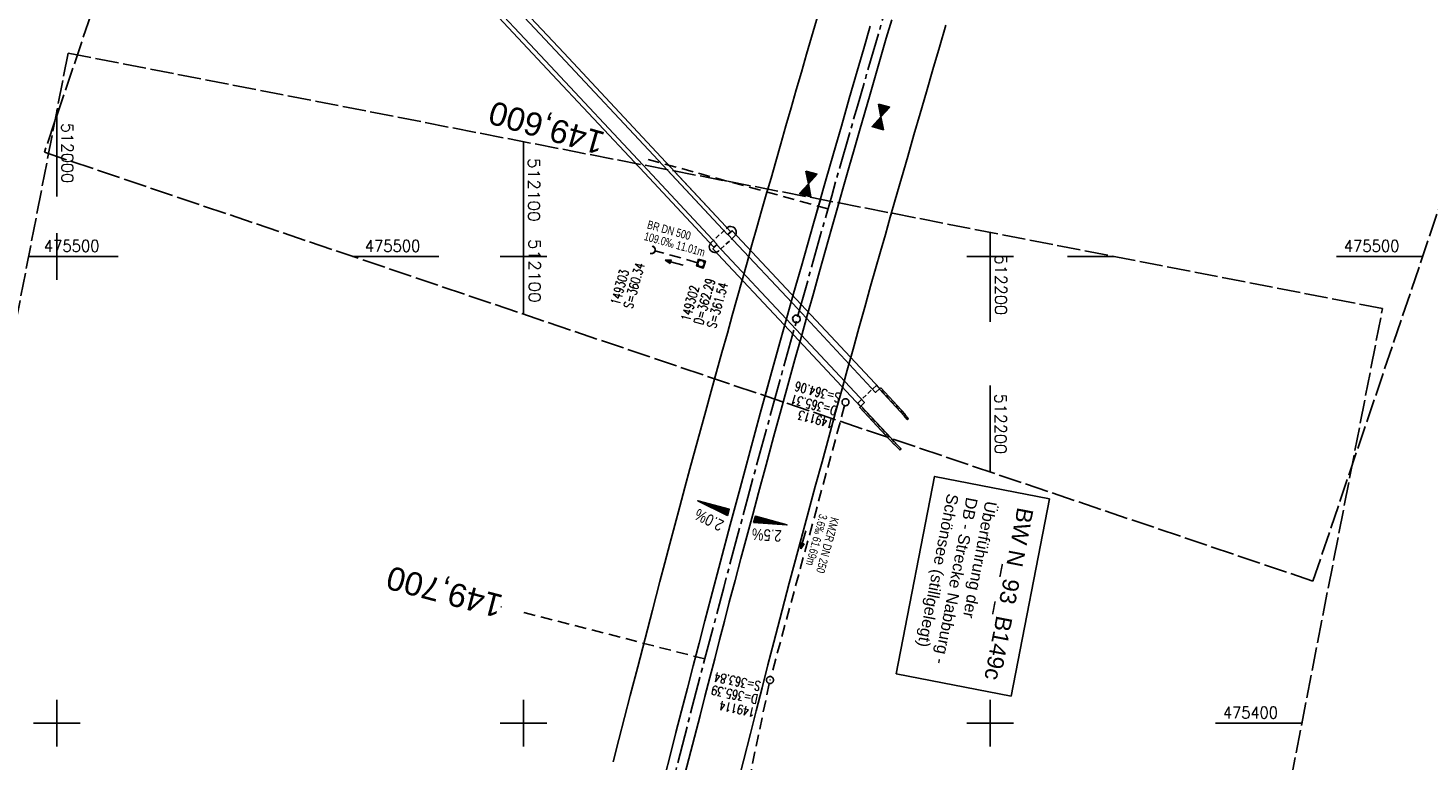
# Model space of a CAD drawing. Extents: x 510563 to 513920, y 467229 to 478797.
# Tile 58 of 67: x 511994 to 512294, y 475392 to 475549. Entities that reach past the tile are written whole.
import ezdxf
from ezdxf.enums import TextEntityAlignment as Align

# ---------------------------------------------------------------- set-up
doc = ezdxf.new("R2010")
doc.units = 0
doc.header["$LTSCALE"] = 10
doc.header["$MEASUREMENT"] = 0
for name, pattern in [('ACHSE', [5.5, 4, -0.5, 0.5, -0.5]), ('AUSGEZOGEN', [0]), ('LT00', [0]), ('LT14', [0.6, 0.5, -0.1]), ('LT17', [0.15, 0.1, -0.05]), ('STRICHLINIE2', [0.375, 0.25, -0.125])]:
    doc.linetypes.add(name, pattern=pattern)
doc.layers.get('0').update_dxf_attribs({"linetype": 'LT00'})
for name, color, linetype in [('-AX-020', 250, 'ACHSE'), ('-Halt-Pfeil', 4, 'LT00'), ('-Haltung', 7, 'STRICHLINIE2'), ('-Haltungsbeschriftung', 140, 'LT00'), ('-HTP-20O', 11, 'LT00'), ('-HTP-20W', 11, 'LT00'), ('-QUE-20O', 11, 'LT00'), ('-QUE-20W', 11, 'LT00'), ('-Schachtbeschriftung', 5, 'LT00'), ('-ST-20', 30, 'LT17'), ('BW_TEXT', 20, 'AUSGEZOGEN'), ('V89_AFBR_BAB', 1, 'LT00'), ('V89_BR_KAPPE', 30, 'LT00'), ('V89_BR_WID', 30, 'LT17'), ('V89_BRUECK', 30, 'LT17'), ('V89_KA_MULD', 182, 'LT00'), ('V89_KA_PRUF', 182, 'LT00'), ('V89_RASTER', 250, 'LT00'), ('V89_UK_DURCH', 182, 'LT00'), ('V90_AFBR_BAB', 250, 'LT00'), ('V90_BR_KAPPE', 30, 'LT00'), ('V90_BR_WID', 30, 'LT17'), ('V90_BRUECK', 30, 'LT17'), ('V90_KA_MULD', 182, 'LT00'), ('V90_KA_PRUF', 182, 'LT00'), ('V90_RASTER', 250, 'LT00'), ('V90_UK_DURCH', 182, 'LT00')]:
    doc.layers.add(name, color=color, linetype=linetype)
doc.layers.add('-BLATT_89-RAND', color=7, linetype='LT14', plot=False)
doc.layers.add('-BLATT_90-RAND', color=7, linetype='LT14', plot=False)
doc.styles.add('Beschrift', font='ARIAL.TTF')
doc.styles.add('Haltungsbeschriftung', font='ARIAL.TTF', dxfattribs={"width": 0.75})
doc.styles.add('schachtbeschriftung', font='romans.shx', dxfattribs={"width": 0.75, "height": 2})
doc.styles.get("Standard").update_dxf_attribs({"font": 'romans.shx'})

# ---------------------------------------------------------------- blocks, each defined once
blk = doc.blocks.new('SYMB0011')
at = {"color": 0, "linetype": 'ByBlock'}
for p, q in [((0.5, 0), (-0.5, 0)), ((0, 0.5), (0, -0.5))]:
    blk.add_line(p, q, dxfattribs=at)
blk = doc.blocks.new('SYMB1210')
at = {"color": 0, "linetype": 'ByBlock'}
blk.add_line((0.018815, -0.179014), (0.055623, -0.17119), dxfattribs=at)
for points in [[(-0.2, -0.2), (-0.2, 0.2), (0.2, 0.2), (0.2, -0.2), (-0.2, -0.2)], [(0.018815, 0.179014), (-0.018815, 0.179014), (-0.055623, 0.17119), (-0.09, 0.155885), (-0.120444, 0.133766), (-0.145623, 0.105801), (-0.164438, 0.073213), (-0.176067, 0.037424), (-0.18, 0)], [(-0.18, 0), (-0.176067, -0.037424), (-0.164438, -0.073213), (-0.145623, -0.105801), (-0.120444, -0.133766), (-0.09, -0.155885), (-0.055623, -0.17119), (-0.018815, -0.179014), (0.018815, -0.179014)], [(0.18, 0), (0.176067, 0.037424), (0.164438, 0.073213), (0.145623, 0.105801), (0.120444, 0.133766), (0.09, 0.155885), (0.055623, 0.17119), (0.018815, 0.179014)], [(0.055623, -0.17119), (0.09, -0.155885), (0.120444, -0.133766), (0.145623, -0.105801), (0.164438, -0.073213), (0.176067, -0.037424), (0.18, 0)]]:
    blk.add_lwpolyline(points, dxfattribs=at)
blk = doc.blocks.new('SYMB0003')
at = {"color": 0, "linetype": 'ByBlock'}
for p, q in [((-0.015712, 0), (0.010166, 0.012015)), ((0, -0.021257), (-0.015712, 0)), ((0.010166, 0.012015), (0, -0.021257))]:
    blk.add_line(p, q, dxfattribs=at)
for points in [[(-0.031395, 0.499013), (-0.093691, 0.491144), (-0.154509, 0.475528), (-0.21289, 0.452414), (-0.267913, 0.422164), (-0.318712, 0.385257), (-0.364484, 0.342274), (-0.404509, 0.293893), (-0.438154, 0.240877), (-0.464888, 0.184062), (-0.484292, 0.124345), (-0.496058, 0.062667), (-0.5, 0)], [(-0.5, 0), (-0.496058, -0.062667), (-0.484292, -0.124345), (-0.464888, -0.184062), (-0.438154, -0.240877), (-0.404509, -0.293893), (-0.364485, -0.342274), (-0.318712, -0.385257), (-0.267914, -0.422164), (-0.21289, -0.452414), (-0.154509, -0.475529), (-0.093691, -0.491144), (-0.031395, -0.499014), (0.031395, -0.499014)], [(0.5, 0), (0.496057, 0.062667), (0.484292, 0.124345), (0.464888, 0.184062), (0.438153, 0.240877), (0.404509, 0.293893), (0.364484, 0.342274), (0.318712, 0.385257), (0.267913, 0.422164), (0.21289, 0.452414), (0.154509, 0.475528), (0.093691, 0.491144), (0.031395, 0.499013), (-0.031395, 0.499013)], [(0.031395, -0.499014), (0.093691, -0.491144), (0.154509, -0.475529), (0.21289, -0.452414), (0.267914, -0.422164), (0.318712, -0.385257), (0.364485, -0.342274), (0.404509, -0.293893), (0.438154, -0.240877), (0.464889, -0.184062), (0.484292, -0.124345), (0.496058, -0.062667), (0.5, 0)]]:
    blk.add_lwpolyline(points, dxfattribs=at)
blk = doc.blocks.new('SYMB1107')
at = {"color": 0, "linetype": 'ByBlock'}
for points in [[(-0.2, 0), (-0.196157, 0.039018), (-0.184776, 0.076537), (-0.166294, 0.111114), (-0.141421, 0.141421), (-0.111114, 0.166294), (-0.076537, 0.184776), (-0.039018, 0.196157), (0, 0.2)], [(0, 0.2), (0.039018, 0.196157), (0.076537, 0.184776), (0.111114, 0.166294), (0.141421, 0.141421), (0.166294, 0.111114), (0.184776, 0.076537), (0.196157, 0.039018), (0.2, 0)]]:
    blk.add_lwpolyline(points, dxfattribs=at)
blk = doc.blocks.new('SYMB0070')
at = {"color": 0, "linetype": 'ByBlock'}
for p, q in [((-0.5, 0), (0.2, 0)), ((0.5, 0), (0.2, 0.1)), ((0.2, 0.1), (0.2, 0)), ((0.468, 0), (0.21, 0.086)), ((0.21, 0.086), (0.21, -0.086)), ((0.21, -0.086), (0.468, 0)), ((0.22, -0.072), (0.437, 0)), ((0.23, -0.058), (0.405, 0)), ((0.24, -0.045), (0.374, 0)), ((0.342, 0), (0.25, 0.031)), ((0.25, 0.031), (0.25, -0.031)), ((0.25, -0.031), (0.342, 0)), ((0.26, -0.017), (0.31, 0)), ((0.27, -0.003), (0.279, 0))]:
    blk.add_line(p, q, dxfattribs=at)
for points in [[(0.2, 0), (0.2, -0.1), (0.5, 0)], [(0.437, 0), (0.22, 0.072), (0.22, -0.072)], [(0.405, 0), (0.23, 0.058), (0.23, -0.058)], [(0.374, 0), (0.24, 0.045), (0.24, -0.045)], [(0.31, 0), (0.26, 0.017), (0.26, -0.017)], [(0.279, 0), (0.27, 0.003), (0.27, -0.003)]]:
    blk.add_lwpolyline(points, dxfattribs=at)
blk = doc.blocks.new('SYMB0072')
at = {"color": 0, "linetype": 'ByBlock'}
for p, q in [((-0.5, -0.25), (-0.5, 0.25)), ((-0.5, 0.25), (0, 0)), ((-0.5, -0.25), (-0.5, 0.25)), ((0, 0), (-0.5, -0.25)), ((-0.48, -0.24), (-0.48, 0.24)), ((-0.46, -0.23), (-0.46, 0.23)), ((-0.44, -0.22), (-0.44, 0.22)), ((-0.42, -0.21), (-0.42, 0.21)), ((-0.4, -0.2), (-0.4, 0.2)), ((-0.38, -0.19), (-0.38, 0.19)), ((-0.36, -0.18), (-0.36, 0.18)), ((-0.34, -0.17), (-0.34, 0.17)), ((-0.32, -0.16), (-0.32, 0.16)), ((-0.3, -0.15), (-0.3, 0.15)), ((-0.28, -0.14), (-0.28, 0.14)), ((-0.26, -0.13), (-0.26, 0.13)), ((-0.24, -0.12), (-0.24, 0.12)), ((-0.22, -0.11), (-0.22, 0.11)), ((-0.2, -0.1), (-0.2, 0.1)), ((-0.18, -0.09), (-0.18, 0.09)), ((-0.16, -0.08), (-0.16, 0.08)), ((-0.14, -0.07), (-0.14, 0.07)), ((-0.12, -0.06), (-0.12, 0.06)), ((-0.1, -0.05), (-0.1, 0.05)), ((-0.08, -0.04), (-0.08, 0.04)), ((-0.06, -0.03), (-0.06, 0.03)), ((-0.04, -0.02), (-0.04, 0.02)), ((-0.02, -0.01), (-0.02, 0.01)), ((0.02, -0.01), (0.02, 0.01)), ((0.04, -0.02), (0.04, 0.02)), ((0.06, -0.03), (0.06, 0.03)), ((0.08, -0.04), (0.08, 0.04)), ((0.1, -0.05), (0.1, 0.05)), ((0.12, -0.06), (0.12, 0.06)), ((0.14, -0.07), (0.14, 0.07)), ((0.16, -0.08), (0.16, 0.08)), ((0.18, -0.09), (0.18, 0.09)), ((0.2, -0.1), (0.2, 0.1)), ((0.22, -0.11), (0.22, 0.11)), ((0.24, -0.12), (0.24, 0.12)), ((0.26, -0.13), (0.26, 0.13)), ((0.28, -0.14), (0.28, 0.14)), ((0.3, -0.15), (0.3, 0.15)), ((0.32, -0.16), (0.32, 0.16)), ((0.34, -0.17), (0.34, 0.17)), ((0.36, -0.18), (0.36, 0.18)), ((0.38, -0.19), (0.38, 0.19)), ((0.4, -0.2), (0.4, 0.2)), ((0.42, -0.21), (0.42, 0.21)), ((0.44, -0.22), (0.44, 0.22)), ((0.46, -0.23), (0.46, 0.23)), ((0.48, -0.24), (0.48, 0.24)), ((0.5, -0.25), (0.5, 0.25))]:
    blk.add_line(p, q, dxfattribs=at)
blk.add_lwpolyline([(0, 0), (0.5, 0.25), (0.5, -0.25), (0, 0)], dxfattribs=at)

msp = doc.modelspace()

# ---------------------------------------------------------------- linework, layer by layer
at = {"layer": '-AX-020', "ltscale": 0.2, "flags": 128}
msp.add_lwpolyline([(513881.72, 478796.97), (513877.87, 478787.35), (513870.37, 478768.8), (513862.79, 478750.28), (513855.14, 478731.79), (513847.41, 478713.32), (513839.61, 478694.89), (513831.74, 478676.49), (513823.79, 478658.13), (513815.77, 478639.79), (513807.68, 478621.49), (513799.51, 478603.22), (513791.27, 478584.98), (513782.96, 478566.77), (513774.58, 478548.6), (513766.12, 478530.46), (513757.59, 478512.36), (513748.99, 478494.29), (513740.31, 478476.25), (513731.57, 478458.25), (513722.75, 478440.29), (513713.86, 478422.36), (513704.9, 478404.46), (513695.86, 478386.6), (513686.76, 478368.78), (513677.58, 478351), (513668.34, 478333.25), (513659.02, 478315.54), (513649.63, 478297.86), (513640.17, 478280.23), (513630.64, 478262.63), (513621.04, 478245.07), (513611.37, 478227.54), (513601.63, 478210.06), (513591.82, 478192.62), (513586.74, 478183.65), (513576.83, 478166.26), (513566.85, 478148.92), (513556.8, 478131.61), (513546.69, 478114.34), (513536.51, 478097.1), (513526.28, 478079.91), (513515.99, 478062.74), (513505.64, 478045.61), (513495.23, 478028.52), (513484.78, 478011.45), (513474.27, 477994.42), (513463.71, 477977.42), (513453.11, 477960.45), (513442.46, 477943.5), (513431.76, 477926.59), (513421.03, 477909.7), (513410.25, 477892.84), (513399.43, 477876), (513388.58, 477859.18), (513377.69, 477842.39), (513366.77, 477825.62), (513355.82, 477808.87), (513344.83, 477792.14), (513333.82, 477775.43), (513322.78, 477758.74), (513311.72, 477742.06), (513300.63, 477725.4), (513289.52, 477708.75), (513278.39, 477692.12), (513267.24, 477675.5), (513256.08, 477658.89), (513244.9, 477642.29), (513233.71, 477625.7), (513222.5, 477609.12), (513211.29, 477592.54), (513200.07, 477575.97), (513188.84, 477559.41), (513177.6, 477542.84), (513166.37, 477526.28), (513154.8, 477509.24), (513142.5, 477491.11), (513130.2, 477472.99), (513117.9, 477454.86), (513105.61, 477436.73), (513093.33, 477418.59), (513081.06, 477400.44), (513068.81, 477382.28), (513056.57, 477364.12), (513044.34, 477345.94), (513032.14, 477327.75), (513019.96, 477309.55), (513007.8, 477291.33), (512995.67, 477273.09), (512983.57, 477254.83), (512971.49, 477236.55), (512959.45, 477218.25), (512947.45, 477199.93), (512935.48, 477181.58), (512923.55, 477163.21), (512911.66, 477144.81), (512899.82, 477126.38), (512888.03, 477107.93), (512876.28, 477089.44), (512864.58, 477070.92), (512852.94, 477052.36), (512841.35, 477033.77), (512829.82, 477015.15), (512818.35, 476996.49), (512806.94, 476977.79), (512795.6, 476959.05), (512789.64, 476949.14), (512778.41, 476930.34), (512767.24, 476911.5), (512756.13, 476892.61), (512745.1, 476873.69), (512734.14, 476854.72), (512723.25, 476835.72), (512712.42, 476816.68), (512701.67, 476797.59), (512690.98, 476778.47), (512680.37, 476759.31), (512669.82, 476740.11), (512659.35, 476720.87), (512648.95, 476701.6), (512638.61, 476682.28), (512628.35, 476662.93), (512618.16, 476643.54), (512608.04, 476624.11), (512597.99, 476604.65), (512588.01, 476585.15), (512578.1, 476565.61), (512568.26, 476546.04), (512558.5, 476526.43), (512548.8, 476506.79), (512539.18, 476487.11), (512529.63, 476467.4), (512520.15, 476447.65), (512510.75, 476427.87), (512501.42, 476408.05), (512492.16, 476388.2), (512482.97, 476368.31), (512473.85, 476348.4), (512464.81, 476328.44), (512455.84, 476308.46), (512446.94, 476288.44), (512438.12, 476268.39), (512429.37, 476248.31), (512420.69, 476228.2), (512412.09, 476208.05), (512403.56, 476187.88), (512395.11, 476167.67), (512386.72, 476147.43), (512378.42, 476127.17), (512370.18, 476106.87), (512362.02, 476086.54), (512353.94, 476066.18), (512345.92, 476045.79), (512337.99, 476025.38), (512330.13, 476004.93), (512322.34, 475984.46), (512314.63, 475963.96), (512306.99, 475943.43), (512299.43, 475922.87), (512291.94, 475902.28), (512284.53, 475881.67), (512277.19, 475861.03), (512269.93, 475840.36), (512262.74, 475819.67), (512255.63, 475798.95), (512248.6, 475778.21), (512241.64, 475757.44), (512234.76, 475736.64), (512227.95, 475715.82), (512221.22, 475694.97), (512214.57, 475674.11), (512207.99, 475653.21), (512201.49, 475632.29), (512200.13, 475627.89), (512194.28, 475608.79), (512188.5, 475589.67), (512182.78, 475570.54), (512177.14, 475551.38), (512171.56, 475532.2), (512166.05, 475513.01), (512160.62, 475493.79), (512155.26, 475474.55), (512149.97, 475455.29), (512148.09, 475448.36), (512142.91, 475429.07), (512137.8, 475409.77), (512132.78, 475390.44), (512127.83, 475371.09), (512122.96, 475351.72), (512118.16, 475332.33), (512113.45, 475312.92), (512108.81, 475293.5), (512104.25, 475274.06), (512099.76, 475254.59), (512095.36, 475235.11), (512091.03, 475215.62), (512086.78, 475196.1), (512082.61, 475176.57), (512078.52, 475157.02), (512074.51, 475137.46), (512070.57, 475117.88), (512066.72, 475098.28), (512063.24, 475080.25), (512059.53, 475060.62), (512055.9, 475040.98), (512052.34, 475021.33), (512048.86, 475001.67), (512045.44, 474981.99), (512042.08, 474962.3), (512038.79, 474942.6), (512035.56, 474922.89), (512032.39, 474903.18), (512029.27, 474883.45), (512026.2, 474863.71), (512023.18, 474843.97), (512020.21, 474824.22), (512017.28, 474804.47), (512014.39, 474784.7), (512011.54, 474764.94), (512008.73, 474745.16), (512005.95, 474725.39), (512003.2, 474705.61), (512000.47, 474685.82), (511997.78, 474666.03), (511995.1, 474646.24), (511992.44, 474626.45), (511989.8, 474606.65), (511987.17, 474586.85), (511984.55, 474567.05), (511981.94, 474547.25), (511979.34, 474527.45), (511976.74, 474507.69), (511975.13, 474495.38), (511973.48, 474482.82), (511971.82, 474470.25), (511970.17, 474457.69), (511968.51, 474445.13), (511966.84, 474432.57), (511965.15, 474420.02), (511963.46, 474407.46), (511961.75, 474394.91), (511960.03, 474382.35), (511958.28, 474369.81), (511956.52, 474357.26), (511954.73, 474344.72), (511952.92, 474332.18), (511951.08, 474319.64), (511949.21, 474307.11), (511947.31, 474294.58), (511945.38, 474282.06), (511943.41, 474269.55), (511941.4, 474257.04), (511939.35, 474244.53), (511937.27, 474232.04), (511935.14, 474219.55), (511932.96, 474207.07), (511930.74, 474194.59), (511928.46, 474182.13), (511926.14, 474169.68), (511923.76, 474157.23), (511921.32, 474144.8), (511918.83, 474132.38), (511916.28, 474119.97), (511913.66, 474107.57), (511910.98, 474095.19), (511908.24, 474082.82), (511905.43, 474070.46), (511902.54, 474058.13), (511899.59, 474045.81), (511896.56, 474033.5), (511893.47, 474021.26), (511890.29, 474009), (511887.03, 473996.75), (511883.7, 473984.53), (511880.29, 473972.33), (511876.8, 473960.15), (511873.23, 473947.99), (511869.59, 473935.86), (511865.87, 473923.74), (511862.08, 473911.66), (511858.21, 473899.59), (511854.26, 473887.55), (511850.24, 473875.54), (511846.14, 473863.55), (511841.96, 473851.59), (511837.71, 473839.65), (511833.39, 473827.75), (511828.99, 473815.86), (511824.51, 473804.01), (511819.96, 473792.19), (511815.33, 473780.39), (511810.64, 473768.63), (511805.86, 473756.89), (511801.02, 473745.18), (511796.09, 473733.51), (511791.1, 473721.87), (511786.03, 473710.25), (511780.89, 473698.68), (511775.67, 473687.13), (511770.39, 473675.61), (511765.03, 473664.13), (511759.6, 473652.69), (511754.09, 473641.28), (511748.51, 473629.9), (511742.87, 473618.56), (511737.15, 473607.25), (511731.36, 473595.99), (511725.49, 473584.75), (511719.56, 473573.56), (511713.56, 473562.4), (511707.48, 473551.28), (511701.34, 473540.2), (511695.13, 473529.16), (511688.84, 473518.16), (511682.49, 473507.2), (511676.07, 473496.28), (511669.58, 473485.39), (511663.02, 473474.55), (511656.39, 473463.76), (511649.7, 473453), (511642.94, 473442.29), (511636.1, 473431.62), (511629.21, 473420.99), (511622.24, 473410.41), (511615.21, 473399.87), (511608.11, 473389.37), (511600.95, 473378.92), (511593.72, 473368.52), (511586.42, 473358.16), (511579.06, 473347.85), (511571.64, 473337.58), (511564.15, 473327.36), (511556.59, 473317.19), (511548.97, 473307.07), (511541.29, 473297), (511533.54, 473286.97), (511525.74, 473276.99), (511517.86, 473267.07), (511509.93, 473257.19), (511501.93, 473247.36), (511493.87, 473237.58), (511485.75, 473227.86), (511477.57, 473218.19), (511475.55, 473215.81), (511467.29, 473206.2), (511458.98, 473196.64), (511450.61, 473187.13), (511442.18, 473177.67), (511433.71, 473168.25), (511425.19, 473158.87), (511416.62, 473149.54), (511408.01, 473140.24), (511399.37, 473130.98), (511390.68, 473121.76), (511381.96, 473112.57), (511373.2, 473103.41), (511364.42, 473094.28), (511355.61, 473085.17), (511346.77, 473076.1), (511337.91, 473067.04), (511329.03, 473058), (511320.13, 473048.99), (511311.22, 473039.98), (511302.29, 473031), (511293.34, 473022.02), (511284.39, 473013.05), (511275.44, 473004.09), (511266.47, 472995.14), (511255.91, 472984.59), (511236.79, 472965.5), (511230.18, 472958.9), (511223.57, 472952.29), (511216.96, 472945.68), (511210.37, 472939.06), (511203.78, 472932.43), (511197.22, 472925.79), (511190.66, 472919.13), (511184.13, 472912.44), (511177.62, 472905.74), (511171.14, 472899.01), (511164.68, 472892.25), (511158.26, 472885.46), (511151.88, 472878.64), (511145.53, 472871.79), (511139.22, 472864.89), (511132.96, 472857.96), (511126.75, 472850.98), (511120.58, 472843.95), (511114.48, 472836.88), (511109.32, 472830.82), (511103.32, 472823.65), (511097.39, 472816.44), (511091.51, 472809.17), (511085.7, 472801.85), (511079.95, 472794.49), (511074.26, 472787.07), (511068.64, 472779.61), (511063.08, 472772.1), (511057.59, 472764.54), (511052.16, 472756.93), (511046.8, 472749.28), (511041.5, 472741.58), (511036.27, 472733.84), (511031.1, 472726.05), (511026.01, 472718.22), (511020.98, 472710.35), (511016.01, 472702.43), (511011.12, 472694.47), (511006.29, 472686.47), (511001.53, 472678.43), (510996.84, 472670.35), (510992.22, 472662.22), (510987.67, 472654.06), (510983.19, 472645.86), (510978.78, 472637.62), (510974.44, 472629.35), (510970.17, 472621.04), (510965.98, 472612.69), (510961.85, 472604.3), (510957.8, 472595.88), (510953.82, 472587.43), (510949.91, 472578.94), (510946.07, 472570.42), (510942.31, 472561.87), (510938.62, 472553.28), (510935.01, 472544.67), (510931.46, 472536.02), (510928, 472527.34), (510924.6, 472518.64), (510921.29, 472509.9), (510918.04, 472501.14), (510914.87, 472492.35), (510911.78, 472483.53), (510908.76, 472474.69), (510905.82, 472465.82), (510902.96, 472456.92), (510900.17, 472448), (510897.45, 472439.06), (510894.82, 472430.1), (510892.26, 472421.11), (510889.78, 472412.1), (510887.37, 472403.07), (510885.04, 472394.02), (510882.79, 472384.95), (510880.62, 472375.87), (510878.53, 472366.76), (510876.51, 472357.64), (510874.57, 472348.49), (510872.71, 472339.34), (510870.93, 472330.16), (510869.23, 472320.98), (510867.6, 472311.77), (510866.06, 472302.56), (510864.59, 472293.33), (510863.2, 472284.09), (510861.89, 472274.84), (510860.67, 472265.57), (510859.52, 472256.3), (510858.45, 472247.02), (510857.45, 472237.73), (510856.54, 472228.43), (510855.71, 472219.12), (510854.96, 472209.81), (510854.29, 472200.49), (510853.7, 472191.16), (510853.18, 472181.83), (510852.75, 472172.5), (510852.4, 472163.16), (510852.13, 472153.82), (510851.93, 472144.48), (510851.82, 472135.13), (510851.79, 472125.79), (510851.84, 472116.44), (510851.96, 472107.1), (510852.01, 472104.71), (510852.24, 472095.37), (510852.54, 472086.03), (510852.93, 472076.69), (510853.39, 472067.36), (510853.92, 472058.03), (510854.53, 472048.71), (510855.21, 472039.39), (510855.96, 472030.07), (510856.78, 472020.77), (510857.67, 472011.46), (510858.63, 472002.17), (510859.65, 471992.88), (510860.73, 471983.6), (510861.88, 471974.33), (510863.09, 471965.06), (510864.36, 471955.8), (510865.69, 471946.55), (510867.08, 471937.31), (510868.53, 471928.08), (510870.02, 471918.86), (510871.58, 471909.64), (510873.18, 471900.44), (510874.84, 471891.24), (510876.54, 471882.05), (510878.3, 471872.88), (510880.1, 471863.71), (510881.95, 471854.55), (510883.84, 471845.4), (510885.78, 471836.26), (510887.76, 471827.12), (510889.78, 471818), (510891.83, 471808.88), (510893.93, 471799.78), (510896.06, 471790.68), (510898.23, 471781.59), (510900.44, 471772.51), (510902.67, 471763.44), (510904.94, 471754.37), (510907.24, 471745.32), (510909.57, 471736.27), (510911.93, 471727.22), (510914.31, 471718.19), (510916.72, 471709.16), (510919.15, 471700.14), (510921.61, 471691.12), (510924.09, 471682.11), (510926.59, 471673.11), (510929.1, 471664.11), (510931.64, 471655.12), (510934.19, 471646.13), (510936.76, 471637.14), (510939.34, 471628.16), (510941.94, 471619.19), (510944.55, 471610.22), (510947.17, 471601.25), (510949.8, 471592.28), (510952.43, 471583.31), (510955.08, 471574.35), (510957.73, 471565.39), (510960.38, 471556.43), (510963.04, 471547.47), (510967.7, 471531.77), (510970.25, 471523.2), (510975.26, 471506.32), (510980.27, 471489.44), (510985.27, 471472.57), (510990.27, 471455.68), (510995.25, 471438.8), (511000.21, 471421.91), (511005.16, 471405.01), (511010.09, 471388.11), (511014.99, 471371.2), (511019.86, 471354.28), (511024.7, 471337.36), (511029.51, 471320.42), (511034.28, 471303.47), (511039.01, 471286.52), (511043.7, 471269.55), (511048.34, 471252.56), (511052.93, 471235.57), (511057.46, 471218.56), (511061.95, 471201.53), (511066.37, 471184.49), (511070.73, 471167.43), (511075.02, 471150.36), (511079.24, 471133.27), (511083.39, 471116.16), (511086.57, 471102.84), (511090.59, 471085.7), (511094.53, 471068.54), (511098.39, 471051.37), (511102.17, 471034.17), (511105.87, 471016.96), (511109.5, 470999.73), (511113.05, 470982.49), (511116.52, 470965.23), (511119.91, 470947.95), (511123.22, 470930.66), (511126.45, 470913.36), (511129.61, 470896.04), (511132.69, 470878.7), (511135.68, 470861.35), (511138.6, 470843.99), (511141.44, 470826.62), (511144.2, 470809.23), (511146.88, 470791.83), (511149.49, 470774.42), (511152.01, 470757), (511154.45, 470739.56), (511156.82, 470722.12), (511159.1, 470704.66), (511161.31, 470687.19), (511163.44, 470669.72), (511165.49, 470652.23), (511165.64, 470650.9), (511167.87, 470631.02), (511170.03, 470611.14), (511172.1, 470591.25), (511174.1, 470571.35), (511176.01, 470551.44), (511177.85, 470531.52), (511179.53, 470512.55), (511180.88, 470496.34), (511182.16, 470480.14), (511183.36, 470463.92), (511184.48, 470447.7), (511185.52, 470431.48), (511186.48, 470415.25), (511187.36, 470399.01), (511188.16, 470382.77), (511188.88, 470366.53), (511189.52, 470350.29), (511190.08, 470334.04), (511190.56, 470317.79), (511190.96, 470301.53), (511191.28, 470285.28), (511191.52, 470269.02), (511191.68, 470252.76), (511191.76, 470236.51), (511191.77, 470220.25), (511191.69, 470203.99), (511191.53, 470187.73), (511191.29, 470171.47), (511191.24, 470169.01), (511190.91, 470152.75), (511190.5, 470136.5), (511190.02, 470120.25), (511189.47, 470104), (511188.85, 470087.75), (511188.17, 470071.51), (511187.43, 470055.27), (511186.63, 470039.03), (511185.78, 470022.79), (511184.88, 470006.56), (511183.93, 469990.33), (511182.94, 469974.1), (511181.91, 469957.87), (511180.85, 469941.65), (511179.74, 469925.43), (511178.61, 469909.21), (511177.46, 469892.99), (511176.28, 469876.78), (511175.08, 469860.56), (511173.86, 469844.35), (511172.63, 469828.14), (511171.39, 469811.93), (511170.14, 469795.72), (511168.85, 469778.99), (511030.96, 467993.35), (511029.42, 467973.41), (511027.88, 467953.47), (511026.35, 467933.52), (511024.83, 467913.58), (511023.32, 467893.64), (511021.83, 467873.7), (511020.35, 467853.75), (511018.9, 467833.8), (511017.47, 467813.85), (511016.06, 467793.9), (511014.69, 467773.95), (511013.35, 467754), (511012.05, 467734.04), (511010.78, 467714.08), (511009.56, 467694.12), (511008.38, 467674.15), (511007.25, 467654.18), (511006.18, 467634.21), (511005.15, 467614.24), (511004.19, 467594.26), (511003.28, 467574.28), (511002.44, 467554.3), (511001.67, 467534.31), (511000.96, 467514.33), (511000.33, 467494.34), (510999.77, 467474.34), (510999.56, 467465.71), (510999.11, 467445.71), (510998.75, 467425.72), (510998.46, 467405.72), (510998.26, 467385.72), (510998.14, 467365.72), (510998.09, 467345.72), (510998.13, 467325.72), (510998.24, 467305.72), (510998.44, 467285.72), (510998.71, 467265.72), (510999.07, 467245.73), (510999.43, 467229.16)], dxfattribs=at)
at = {"layer": '-BLATT_89-RAND'}
msp.add_lwpolyline([(512293.56, 476398.61), (511997.32, 475522.33), (512269.2, 475430.42), (512565.44, 476306.7), (512293.56, 476398.61)], dxfattribs=at)
at = {"layer": '-BLATT_90-RAND'}
msp.add_lwpolyline([(512002.38, 475543.56), (511825.98, 474635.53), (512107.72, 474580.8), (512284.11, 475488.83), (512002.38, 475543.56)], dxfattribs=at)
at = {"layer": '-Haltung'}
for p, q in [((512137.31, 475498.66), (512128.15, 475501.21)), ((512168.82, 475468.03), (512153.03, 475409.95)), ((512152.68, 475408.5), (512140.57, 475350.76))]:
    msp.add_line(p, q, dxfattribs=at)
at = {"layer": '-QUE-20O'}
for p, q in [((512149.74, 475444.29), (512149.37, 475442.95)), ((512149.68, 475442.93), (512150.03, 475444.21)), ((512150.32, 475444.14), (512149.98, 475442.91)), ((512150.29, 475442.89), (512150.6, 475444.06)), ((512150.89, 475443.98), (512150.59, 475442.87)), ((512150.9, 475442.85), (512151.18, 475443.9)), ((512151.47, 475443.82), (512151.2, 475442.83)), ((512151.51, 475442.81), (512151.76, 475443.74)), ((512152.05, 475443.66), (512151.82, 475442.79)), ((512152.12, 475442.77), (512152.34, 475443.59)), ((512152.63, 475443.51), (512152.43, 475442.75)), ((512152.73, 475442.73), (512152.92, 475443.43)), ((512153.21, 475443.35), (512153.04, 475442.7)), ((512153.34, 475442.68), (512153.5, 475443.27)), ((512153.79, 475443.19), (512153.65, 475442.66)), ((512153.95, 475442.64), (512154.08, 475443.12)), ((512154.37, 475443.04), (512154.26, 475442.62)), ((512154.56, 475442.6), (512154.66, 475442.96)), ((512154.95, 475442.88), (512154.87, 475442.58)), ((512155.17, 475442.56), (512155.24, 475442.8)), ((512155.53, 475442.72), (512155.48, 475442.54)), ((512155.78, 475442.52), (512155.82, 475442.65)), ((512156.11, 475442.57), (512156.09, 475442.5)), ((512156.39, 475442.48), (512156.4, 475442.49))]:
    msp.add_line(p, q, dxfattribs=at)
msp.add_lwpolyline([(512149.32, 475442.95), (512149.69, 475444.31), (512156.44, 475442.48), (512149.32, 475442.95)], dxfattribs=at)
at = {"layer": '-QUE-20W'}
for p, q in [((512137.38, 475447.64), (512137.38, 475447.63)), ((512137.65, 475447.49), (512137.67, 475447.56)), ((512137.96, 475447.48), (512137.93, 475447.35)), ((512138.2, 475447.22), (512138.25, 475447.4)), ((512138.54, 475447.32), (512138.47, 475447.08)), ((512138.75, 475446.95), (512138.83, 475447.25)), ((512139.12, 475447.17), (512139.02, 475446.81)), ((512139.3, 475446.67), (512139.41, 475447.09)), ((512139.7, 475447.01), (512139.57, 475446.54)), ((512139.84, 475446.4), (512139.99, 475446.93)), ((512140.28, 475446.85), (512140.12, 475446.26)), ((512140.39, 475446.13), (512140.57, 475446.77)), ((512140.86, 475446.7), (512140.66, 475445.99)), ((512140.94, 475445.86), (512141.15, 475446.62)), ((512141.43, 475446.54), (512141.21, 475445.72)), ((512141.49, 475445.58), (512141.72, 475446.46)), ((512142.01, 475446.38), (512141.76, 475445.45)), ((512142.03, 475445.31), (512142.3, 475446.3)), ((512142.59, 475446.23), (512142.31, 475445.17)), ((512142.58, 475445.04), (512142.88, 475446.15)), ((512143.17, 475446.07), (512142.86, 475444.9)), ((512143.13, 475444.76), (512143.46, 475445.99)), ((512143.75, 475445.91), (512143.4, 475444.63)), ((512143.68, 475444.49), (512144.04, 475445.83))]:
    msp.add_line(p, q, dxfattribs=at)
msp.add_lwpolyline([(512143.72, 475444.47), (512137.33, 475447.65), (512144.09, 475445.82), (512143.72, 475444.47)], dxfattribs=at)
at = {"layer": '-ST-20', "ltscale": 2.5}
for p, q in [((512165.26, 475510.2), (512126.69, 475520.79)), ((512095.26, 475424.9), (512095.15, 475424.93)), ((512138.85, 475413.75), (512100.1, 475423.67))]:
    msp.add_line(p, q, dxfattribs=at)
at = {"layer": 'V89_AFBR_BAB'}
for points in [[(512140.96, 475473.77), (512141.37, 475475.24), (512142.53, 475479.39), (512143.69, 475483.54), (512144.74, 475487.33), (512145.79, 475491.11), (512146.84, 475494.89), (512147.9, 475498.67), (512148.96, 475502.45), (512150.03, 475506.23), (512151.03, 475509.75), (512152.04, 475513.27), (512153.05, 475516.79), (512154.06, 475520.31), (512155.16, 475524.15), (512156.25, 475527.99), (512157.35, 475531.83), (512158.45, 475535.67), (512159.55, 475539.51), (512160.66, 475543.35), (512162.07, 475548.22), (512163.48, 475553.09)], [(512190.54, 475549.57), (512189.15, 475544.81), (512187.75, 475540.04), (512186.36, 475535.28), (512185.02, 475530.65), (512183.68, 475526.02), (512182.35, 475521.39), (512181.01, 475516.76), (512179.68, 475512.12), (512178.62, 475508.43), (512177.56, 475504.73), (512176.5, 475501.03), (512175.45, 475497.33), (512174.4, 475493.62), (512173.13, 475489.13), (512171.87, 475484.62), (512170.62, 475480.12), (512169.37, 475475.62), (512168.13, 475471.11), (512166.89, 475466.61), (512166.49, 475465.14)]]:
    msp.add_lwpolyline(points, dxfattribs=at)
at = {"layer": 'V89_AFBR_BAB', "color": 0}
for points in [[(512155.67, 475468.8), (512156.87, 475473.18), (512158.18, 475477.9), (512159.49, 475482.62), (512160.8, 475487.33), (512162.12, 475492.05), (512163.44, 475496.76), (512164.72, 475501.32), (512166, 475505.88), (512167.29, 475510.44), (512168.59, 475514.99), (512169.72, 475518.96), (512170.86, 475522.92), (512172, 475526.88), (512173.15, 475530.84), (512174.3, 475534.8), (512175.45, 475538.76), (512176.61, 475542.75), (512177.76, 475546.74), (512178.92, 475550.72)], [(512174.32, 475549.33), (512172.92, 475544.52), (512171.53, 475539.71), (512169.83, 475533.82), (512168.13, 475527.93), (512166.44, 475522.04), (512164.75, 475516.15), (512162.15, 475507.04), (512159.56, 475497.93), (512157.9, 475492.03), (512156.24, 475486.14), (512154.59, 475480.24), (512152.95, 475474.34), (512151.79, 475470.11)]]:
    msp.add_lwpolyline(points, dxfattribs=at)
at = {"layer": 'V89_BR_KAPPE'}
msp.add_line((512178.89, 475460.95), (512172.39, 475467.92), dxfattribs=at)
for points in [[(512143.73, 475504.69), (512144.39, 475505.34), (512128.5, 475522.33), (512108.61, 475543.6), (512092.05, 475561.28), (512091.38, 475560.68), (512107.92, 475542.98), (512127.85, 475521.67), (512143.73, 475504.69)], [(512141.47, 475502.59), (512140.78, 475501.98), (512124.9, 475518.97), (512105.1, 475540.15), (512088.44, 475557.95), (512089.12, 475558.56), (512105.77, 475540.79), (512125.56, 475519.62), (512141.47, 475502.59)], [(512176.36, 475471.72), (512175.44, 475470.87), (512158.69, 475488.84), (512143.82, 475504.73), (512144.74, 475505.5), (512159.49, 475489.72), (512176.36, 475471.72)], [(512172.23, 475467.83), (512173.08, 475468.67), (512157.36, 475485.5), (512141.42, 475502.5), (512140.61, 475501.65), (512156.93, 475484.21), (512172.23, 475467.83)], [(512176.27, 475471.52), (512176.57, 475471.82), (512181.85, 475466.12), (512181.78, 475466.03), (512182.48, 475465.27), (512182.23, 475465.05), (512181.56, 475465.81), (512176.27, 475471.52)], [(512172.39, 475467.92), (512172.06, 475467.6), (512178.01, 475461.25)]]:
    msp.add_lwpolyline(points, dxfattribs=at)
at = {"layer": 'V89_BR_WID'}
for p, q in [((512171.62, 475468.58), (512175.67, 475472.37)), ((512175.67, 475472.37), (512181.67, 475465.96)), ((512171.62, 475468.58), (512178.69, 475461.01))]:
    msp.add_line(p, q, dxfattribs=at)
at = {"layer": 'V89_BRUECK'}
for points in [[(512140.14, 475502.89), (512143.56, 475506.08), (512143.81, 475506.27), (512144.11, 475506.38), (512144.42, 475506.42), (512144.74, 475506.37), (512145.03, 475506.24), (512145.27, 475506.04), (512145.46, 475505.78), (512145.57, 475505.49), (512145.6, 475505.17), (512145.55, 475504.86), (512145.42, 475504.57), (512145.22, 475504.33), (512141.8, 475501.12), (512141.54, 475500.96), (512141.25, 475500.86), (512140.95, 475500.85), (512140.65, 475500.9), (512140.37, 475501.03), (512140.14, 475501.23), (512139.96, 475501.47), (512139.85, 475501.76), (512139.81, 475502.06), (512139.85, 475502.36), (512139.97, 475502.64), (512140.14, 475502.89)], [(512158.07, 475485.91), (512157.9, 475486.06), (512157.77, 475486.26), (512157.69, 475486.49), (512157.68, 475486.72), (512157.73, 475486.94), (512157.85, 475487.13), (512158.02, 475487.28), (512158.24, 475487.39), (512158.48, 475487.44), (512158.72, 475487.42), (512158.93, 475487.34), (512159.12, 475487.16), (512159.25, 475486.91), (512159.3, 475486.63), (512159.28, 475486.35), (512159.17, 475486.11), (512159, 475485.95), (512158.78, 475485.85), (512158.54, 475485.8), (512158.3, 475485.82), (512158.09, 475485.9), (512158.07, 475485.91)]]:
    msp.add_lwpolyline(points, dxfattribs=at)
at = {"layer": 'V89_RASTER'}
for p, q in [((512000, 475530.27), (512000, 475521.42)), ((512100, 475487.62), (512100, 475506.12)), ((512200, 475505), (512200, 475495)), ((512063.37, 475500), (512081.87, 475500)), ((512095, 475500), (512105, 475500)), ((512195, 475500), (512205, 475500)), ((512274.22, 475500), (512292.72, 475500)), ((512200, 475472.31), (512200, 475453.81))]:
    msp.add_line(p, q, dxfattribs=at)
at = {"layer": 'V90_AFBR_BAB'}
for points in [[(512119.22, 475391.71), (512120.44, 475396.45), (512121.66, 475401.19), (512122.89, 475405.92), (512124.48, 475412.03), (512126.06, 475418.13), (512127.66, 475424.23), (512129.25, 475430.33), (512130.3, 475434.36), (512131.36, 475438.38), (512132.43, 475442.41), (512133.49, 475446.43), (512134.57, 475450.45), (512135.65, 475454.47), (512136.78, 475458.62), (512137.92, 475462.78), (512139.07, 475466.94), (512140.22, 475471.09), (512141.37, 475475.24), (512142.53, 475479.39), (512143.69, 475483.54), (512144.74, 475487.33), (512145.79, 475491.11), (512146.84, 475494.89), (512147.9, 475498.67), (512148.96, 475502.45), (512150.03, 475506.23), (512151.03, 475509.75), (512152.04, 475513.27), (512152.37, 475514.42)], [(512163.63, 475512.23), (512162.15, 475507.04), (512159.56, 475497.93), (512157.9, 475492.03), (512156.24, 475486.14), (512154.59, 475480.24), (512152.95, 475474.34), (512150.75, 475466.34), (512148.57, 475458.33), (512146.4, 475450.31), (512144.3, 475442.46), (512142.22, 475434.61), (512140.15, 475426.75), (512138.89, 475421.94), (512137.64, 475417.12), (512136.39, 475412.3), (512135.14, 475407.47), (512133.89, 475402.65), (512132.68, 475397.98), (512131.48, 475393.31), (512130.27, 475388.64)], [(512134.25, 475387.71), (512135.45, 475392.36), (512136.65, 475397.01), (512137.84, 475401.66), (512138.88, 475405.7), (512139.92, 475409.74), (512140.97, 475413.77), (512142.01, 475417.81), (512143.06, 475421.84), (512144.11, 475425.88), (512145.35, 475430.58), (512146.6, 475435.28), (512147.85, 475439.98), (512149.12, 475444.68), (512150.38, 475449.37), (512151.99, 475455.33), (512153.61, 475461.28), (512155.24, 475467.23), (512156.87, 475473.18), (512158.18, 475477.9), (512159.49, 475482.62), (512160.8, 475487.33), (512162.12, 475492.05), (512163.44, 475496.76), (512164.72, 475501.32), (512166, 475505.88), (512167.29, 475510.44), (512167.58, 475511.47)], [(512178.87, 475509.27), (512178.62, 475508.43), (512177.56, 475504.73), (512176.5, 475501.03), (512175.45, 475497.33), (512174.4, 475493.62), (512173.13, 475489.13), (512171.87, 475484.62), (512170.62, 475480.12), (512169.37, 475475.62), (512168.13, 475471.11), (512166.89, 475466.61), (512165.43, 475461.3), (512163.98, 475455.98), (512162.53, 475450.67), (512161.09, 475445.35), (512159.02, 475437.66), (512156.97, 475429.97), (512154.95, 475422.27), (512153.67, 475417.37), (512152.4, 475412.47), (512151.13, 475407.57), (512149.87, 475402.66), (512148.62, 475397.76), (512147.12, 475391.91), (512145.63, 475386.06)]]:
    msp.add_lwpolyline(points, dxfattribs=at)
at = {"layer": 'V90_BR_KAPPE'}
msp.add_line((512130.69, 475518.63), (512143.73, 475504.69), dxfattribs=at)
for points in [[(512141.47, 475502.59), (512140.78, 475501.98), (512124.9, 475518.97), (512124, 475519.93)], [(512125.55, 475519.63), (512125.56, 475519.62), (512141.47, 475502.59)], [(512143.73, 475504.69), (512144.39, 475505.34), (512132.24, 475518.33)], [(512176.36, 475471.72), (512175.44, 475470.87), (512158.69, 475488.84), (512143.82, 475504.73), (512144.74, 475505.5), (512159.49, 475489.72), (512176.36, 475471.72)], [(512172.23, 475467.83), (512173.08, 475468.67), (512157.36, 475485.5), (512141.42, 475502.5), (512140.61, 475501.65), (512156.93, 475484.21), (512172.23, 475467.83)], [(512176.27, 475471.52), (512176.57, 475471.82), (512181.85, 475466.12), (512181.78, 475466.03), (512182.48, 475465.27), (512182.23, 475465.05), (512181.56, 475465.81), (512176.27, 475471.52)], [(512172.39, 475467.92), (512172.06, 475467.6), (512179.45, 475459.71), (512179.53, 475459.72), (512180.64, 475458.54), (512180.94, 475458.8), (512179.75, 475459.95), (512179.77, 475460.01), (512172.39, 475467.92)]]:
    msp.add_lwpolyline(points, dxfattribs=at)
at = {"layer": 'V90_BR_WID'}
for p, q in [((512171.62, 475468.58), (512175.67, 475472.37)), ((512175.67, 475472.37), (512181.67, 475465.96)), ((512171.62, 475468.58), (512179.7, 475459.94))]:
    msp.add_line(p, q, dxfattribs=at)
at = {"layer": 'V90_BRUECK'}
for points in [[(512140.14, 475502.89), (512143.56, 475506.08), (512143.81, 475506.27), (512144.11, 475506.38), (512144.42, 475506.42), (512144.74, 475506.37), (512145.03, 475506.24), (512145.27, 475506.04), (512145.46, 475505.78), (512145.57, 475505.49), (512145.6, 475505.17), (512145.55, 475504.86), (512145.42, 475504.57), (512145.22, 475504.33), (512141.8, 475501.12), (512141.54, 475500.96), (512141.25, 475500.86), (512140.95, 475500.85), (512140.65, 475500.9), (512140.37, 475501.03), (512140.14, 475501.23), (512139.96, 475501.47), (512139.85, 475501.76), (512139.81, 475502.06), (512139.85, 475502.36), (512139.97, 475502.64), (512140.14, 475502.89)], [(512158.07, 475485.91), (512157.9, 475486.06), (512157.77, 475486.26), (512157.69, 475486.49), (512157.68, 475486.72), (512157.73, 475486.94), (512157.85, 475487.13), (512158.02, 475487.28), (512158.24, 475487.39), (512158.48, 475487.44), (512158.72, 475487.42), (512158.93, 475487.34), (512159.12, 475487.16), (512159.25, 475486.91), (512159.3, 475486.63), (512159.28, 475486.35), (512159.17, 475486.11), (512159, 475485.95), (512158.78, 475485.85), (512158.54, 475485.8), (512158.3, 475485.82), (512158.09, 475485.9), (512158.07, 475485.91)]]:
    msp.add_lwpolyline(points, dxfattribs=at)
at = {"layer": 'V90_RASTER'}
for p, q in [((512000, 475512.83), (512000, 475531.33)), ((512100, 475524.6), (512100, 475505.42)), ((512000, 475495), (512000, 475505)), ((512100, 475505), (512100, 475495)), ((512200, 475485.99), (512200, 475505.17)), ((512013.09, 475500), (511993.91, 475500)), ((512105, 475500), (512095, 475500)), ((512205, 475500), (512195, 475500)), ((512226.61, 475500), (512216.61, 475500)), ((512000, 475395), (512000, 475405)), ((512100, 475405), (512100, 475395)), ((512200, 475395), (512200, 475405)), ((511995, 475400), (512005, 475400)), ((512095, 475400), (512105, 475400)), ((512195, 475400), (512205, 475400)), ((512248.35, 475400), (512266.85, 475400))]:
    msp.add_line(p, q, dxfattribs=at)

# ---------------------------------------------------------------- block references
at = {"layer": '-Halt-Pfeil', "yscale": 4.000000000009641, "zscale": 4}
for p, xscale, rotation in [((512132.28, 475498.66), 3.999999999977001, 164.4696742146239), ((512159.96, 475439.26), 4.000000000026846, 254.7888342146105)]:
    msp.add_blockref('SYMB0070', p, dxfattribs=dict(at, xscale=xscale, rotation=rotation))
at = {"layer": '-HTP-20O', "xscale": 5.00000000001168, "yscale": 5, "zscale": 5.000000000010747, "rotation": 253.8961751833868}
msp.add_blockref('SYMB0072', (512176.62, 475529.91), dxfattribs=at)
at = {"layer": '-HTP-20W', "xscale": 5.000000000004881, "yscale": 5, "zscale": 5, "rotation": 254.1011400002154}
msp.add_blockref('SYMB0072', (512161.05, 475515.54), dxfattribs=at)
at = {"layer": 'V89_BR_WID', "xscale": 0.09999999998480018, "yscale": 0.09999999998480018, "zscale": 0.1, "rotation": 251.3214071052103}
for p in [(512175.67, 475472.37), (512171.62, 475468.58), (512181.67, 475465.96)]:
    msp.add_blockref('SYMB0011', p, dxfattribs=at)
at = {"layer": 'V89_KA_MULD', "xscale": 3.800000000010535, "yscale": 3.800000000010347, "zscale": 3.8, "rotation": 253.1622306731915}
msp.add_blockref('SYMB1210', (512138.03, 475498.46), dxfattribs=at)
at = {"layer": 'V89_KA_PRUF', "xscale": 1.499999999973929, "yscale": 1.499999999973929, "zscale": 1.5, "rotation": 251.3214071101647}
msp.add_blockref('SYMB0003', (512169.01, 475468.76), dxfattribs=at)
at = {"layer": 'V89_UK_DURCH', "xscale": 4.000000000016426, "yscale": 4.000000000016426, "zscale": 4, "rotation": 251.3214071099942}
msp.add_blockref('SYMB1107', (512127.43, 475501.41), dxfattribs=at)
at = {"layer": 'V90_BR_WID', "xscale": 0.1000000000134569, "yscale": 0.1000000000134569, "zscale": 0.1, "rotation": 259.0065042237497}
for p in [(512175.67, 475472.37), (512171.62, 475468.58), (512181.67, 475465.96), (512179.7, 475459.94)]:
    msp.add_blockref('SYMB0011', p, dxfattribs=at)
at = {"layer": 'V90_KA_MULD', "xscale": 3.799999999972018, "yscale": 3.799999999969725, "zscale": 3.8, "rotation": 253.1626714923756}
msp.add_blockref('SYMB1210', (512138.03, 475498.46), dxfattribs=at)
at = {"layer": 'V90_KA_PRUF', "xscale": 1.500000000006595, "yscale": 1.500000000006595, "zscale": 1.5, "rotation": 259.0065042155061}
for p in [(512169.01, 475468.76), (512152.83, 475409.23)]:
    msp.add_blockref('SYMB0003', p, dxfattribs=at)
at = {"layer": 'V90_UK_DURCH', "xscale": 4.000000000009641, "yscale": 4.000000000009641, "zscale": 4, "rotation": 259.0065042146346}
msp.add_blockref('SYMB1107', (512127.43, 475501.41), dxfattribs=at)

# ---------------------------------------------------------------- texts
at = {"layer": '-Haltungsbeschriftung', "style": 'Haltungsbeschriftung', "width": 0.75}
for s, rotation, p in [('109.0‰ 11.01m', 344.4697, (512125.68, 475503.55)), ('BR DN 500', 344.4697, (512126.36, 475506.03)), ('3.6‰ 61.69m', 254.7888, (512163.45, 475444.94)), ('KMZR DN 250', 254.7888, (512165.92, 475444.26))]:
    msp.add_text(s, height=1.8, rotation=rotation, dxfattribs=at).set_placement(p)
at = {"layer": '-QUE-20O', "style": 'Beschrift', "width": 0.8}
msp.add_text('2.5%%%', height=2.5, rotation=-183.8412, dxfattribs=at).set_placement((512155.39, 475441.32))
at = {"layer": '-QUE-20W', "style": 'Beschrift', "width": 0.8}
msp.add_text('2.0%%%', height=2.5, rotation=-206.4624, dxfattribs=at).set_placement((512143.18, 475443.24))
at = {"layer": '-Schachtbeschriftung', "style": 'schachtbeschriftung', "width": 0.75}
for s, rotation, p in [('149303', 74.4697, (512120.55, 475489.43)), ('S=360.34', 74.4697, (512123.32, 475488.66)), ('149302', 74.4697, (512135.63, 475485.99)), ('D=362.29', 74.4697, (512138.41, 475485.22)), ('S=361.54', 74.4697, (512141.18, 475484.45)), ('S=364.06', 164.7891, (512168.13, 475470.6)), ('D=365.31', 164.7891, (512167.38, 475467.82)), ('149113', 164.7891, (512166.62, 475465.04)), ('S=363.84', 168.1532, (512150.96, 475408.86)), ('D=365.39', 168.1532, (512150.37, 475406.04)), ('149114', 168.1532, (512149.78, 475403.22))]:
    msp.add_text(s, height=2, rotation=rotation, dxfattribs=at).set_placement(p)
at = {"layer": '-ST-20', "style": 'Beschrift'}
for s, rotation, p in [('149,600', -195.8684, (512117.07, 475524.1)), ('149,700', -194.7412, (512095.26, 475424.9))]:
    msp.add_text(s, height=5, rotation=rotation, dxfattribs=at).set_placement(p, align=Align.MIDDLE_LEFT)
at = {"layer": 'V89_RASTER'}
for s, rotation, width, p in [(' 475500', 359.9996, 0.928, (512064.37, 475501)), (' 512100', 269.9996, 1.063, (512101.15, 475505.57)), (' 475500', 359.9996, 0.928, (512274.22, 475501)), (' 512200', 269.9996, 1.006, (512201, 475472.31))]:
    msp.add_text(s, height=2.5, rotation=rotation, dxfattribs=dict(at, width=width)).set_placement(p)
at = {"layer": 'V90_RASTER'}
for s, rotation, width, p in [(' 512000', 269.9989, 1.002, (512001, 475530.33)), (' 512100', 269.9989, 1.063, (512101, 475522.92)), (' 475500', 359.9989, 0.928, (511995.59, 475501)), (' 512200', 269.9989, 1.006, (512201.06, 475502.1)), (' 475400', 359.9989, 0.915, (512248.35, 475401))]:
    msp.add_text(s, height=2.5, rotation=rotation, dxfattribs=dict(at, width=width)).set_placement(p)

# ---------------------------------------------------------------- next in the draw order: texts
at = {"layer": 'BW_TEXT', "insert": (512209.33, 475445.73), "char_height": 2, "width": 37.5546, "attachment_point": 1, "rotation": 259.0065, "style": 'Beschrift', "bg_fill": 3, "box_fill_scale": 1.5, "bg_fill_color": 256, "bg_fill_transparency": 0}
msp.add_mtext('{\\H1.75x;BW N_93_B149c\\W0.8;\\P\\H0.3714x;\\W1;\\P\\H1.924x;Überführung der        DB - Strecke Nabburg - Schönsee (stillgelegt)}', dxfattribs=at)

# ---------------------------------------------------------------- next in the draw order: linework, layer by layer
at = {"layer": 'BW_TEXT'}
msp.add_lwpolyline([(512212.73, 475448.08), (512204.52, 475405.8), (512179.9, 475410.58), (512188.11, 475452.86)], close=True, dxfattribs=at)

doc.saveas('drawing.dxf')
